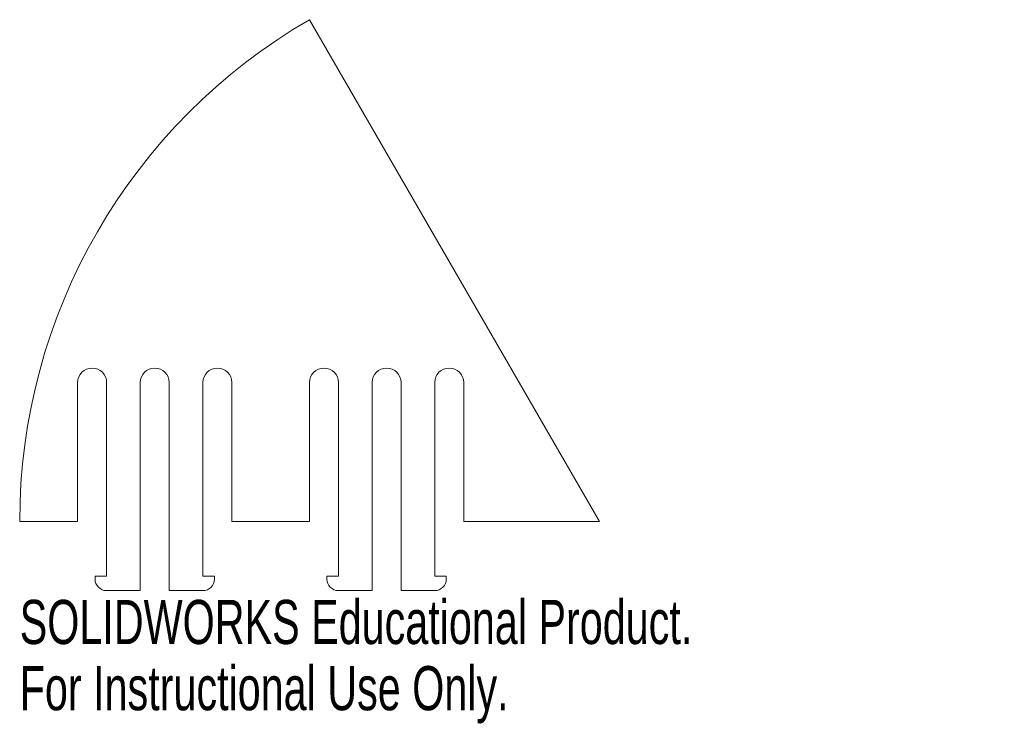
# Model space of a CAD drawing. Header units: inches. Extents: x -2.5 to 1.75, y -0.87 to 2.17.
import ezdxf

# ---------------------------------------------------------------- set-up
doc = ezdxf.new("R2010")
doc.units = ezdxf.units.IN
doc.header["$MEASUREMENT"] = 0
doc.styles.add('SLDTEXTSTYLE0', font='TXT', dxfattribs={"width": 0.7})

msp = doc.modelspace()

# ---------------------------------------------------------------- linework, layer by layer
at = {"color": 7, "linetype": 'Continuous', "lineweight": 15}
for p, q in [((0, 0), (-1.25, 2.1651)), ((-2.25, 0), (-2.25, 0.6)), ((-2.125, 0.6), (-2.125, -0.235)), ((-1.98, -0.2975), (-1.98, 0.6)), ((-1.855, 0.6), (-1.855, -0.2975)), ((-1.71, -0.235), (-1.71, 0.6)), ((-1.585, 0.6), (-1.585, 0)), ((-1.25, 0), (-1.25, 0.6)), ((-1.125, 0.6), (-1.125, -0.235)), ((-0.98, -0.2975), (-0.98, 0.6)), ((-0.855, 0.6), (-0.855, -0.2975)), ((-0.71, -0.235), (-0.71, 0.6)), ((-0.585, 0.6), (-0.585, 0)), ((-2.5, 0), (-2.25, 0)), ((-1.585, 0), (-1.25, 0)), ((-0.585, 0), (0, 0)), ((-2.125, -0.235), (-2.175, -0.235)), ((-2.175, -0.235), (-2.175, -0.2475)), ((-1.66, -0.235), (-1.71, -0.235)), ((-1.66, -0.2475), (-1.66, -0.235)), ((-1.125, -0.235), (-1.175, -0.235)), ((-1.175, -0.235), (-1.175, -0.2475)), ((-0.66, -0.235), (-0.71, -0.235)), ((-0.66, -0.2475), (-0.66, -0.235)), ((-2.125, -0.2975), (-1.98, -0.2975)), ((-1.855, -0.2975), (-1.71, -0.2975)), ((-1.125, -0.2975), (-0.98, -0.2975)), ((-0.855, -0.2975), (-0.71, -0.2975))]:
    msp.add_line(p, q, dxfattribs=at)
for centre, radius, start, end in [((0, 0), 2.5, 120, 180), ((-2.1875, 0.6), 0.0625, 0, 180), ((-1.9175, 0.6), 0.0625, 0, 180), ((-1.6475, 0.6), 0.0625, 0, 180), ((-1.1875, 0.6), 0.0625, 0, 180), ((-0.9175, 0.6), 0.0625, 0, 180), ((-0.6475, 0.6), 0.0625, 0, 180), ((-2.125, -0.2475), 0.05, 180, 270), ((-1.71, -0.2475), 0.05, 270, 0), ((-1.125, -0.2475), 0.05, 180, 270), ((-0.71, -0.2475), 0.05, 270, 0)]:
    msp.add_arc(centre, radius, start, end, dxfattribs=at)

# ---------------------------------------------------------------- texts
at = {"color": 7, "linetype": 'Continuous', "char_height": 0.1903, "attachment_point": 1, "style": 'SLDTEXTSTYLE0'}
for s, insert in [('SOLIDWORKS Educational Product.', (-2.5, -0.3376)), ('For Instructional Use Only.', (-2.5, -0.6231))]:
    msp.add_mtext(s, dxfattribs=dict(at, insert=insert))

doc.saveas('drawing.dxf')
